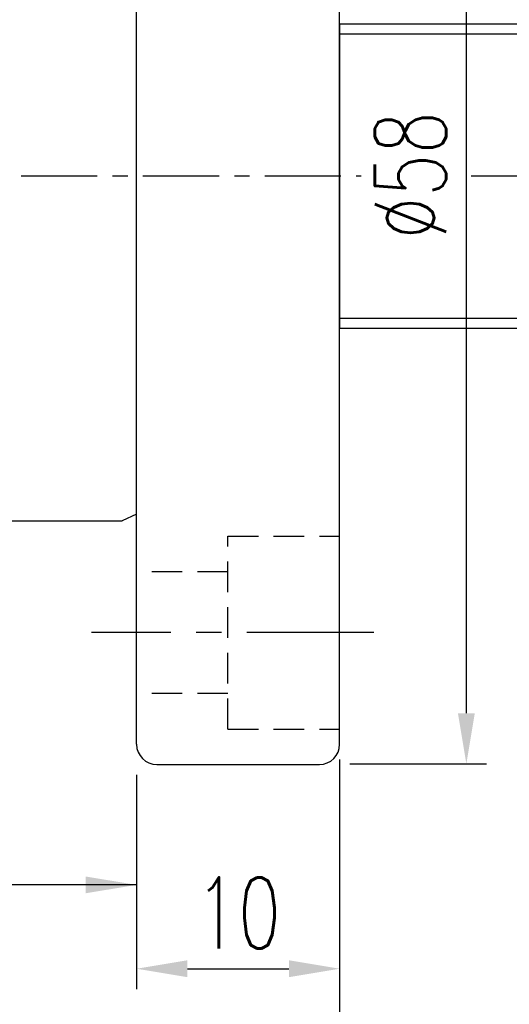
# Model space of a CAD drawing. Extents: x -429 to -114, y 37 to 179.
# Tile 55 of 58: x -318 to -294, y 64 to 112. Entities that reach past the tile are written whole.
import ezdxf

# ---------------------------------------------------------------- set-up
doc = ezdxf.new("R2010")
doc.units = 0
doc.header["$MEASUREMENT"] = 0
doc.header["$PDMODE"] = 2
doc.linetypes.add('CENTER', pattern=[2, 1.25, -0.25, 0.25, -0.25])
doc.linetypes.add('DASHED', pattern=[0.75, 0.5, -0.25])
doc.layers.get('DEFPOINTS').update_dxf_attribs({"linetype": 'CONTINUOUS'})
for name, color, linetype in [('CL', 1, 'CENTER'), ('DIM', 4, 'CONTINUOUS'), ('HID', 2, 'DASHED'), ('OUT', 3, 'CONTINUOUS')]:
    doc.layers.add(name, color=color, linetype=linetype)
doc.styles.add('DIM-7', font='SIMPLEX.shx', dxfattribs={"width": 0.7, "bigfont": 'chineset.shx'})
doc.dimstyles.get("Standard").update_dxf_attribs({"dimtxt": 0.18, "dimasz": 0.18, "dimexe": 0.18, "dimexo": 0.0625, "dimgap": 0.09, "dimtad": 0, "dimtih": 1, "dimtoh": 1, "dimdec": 4, "dimzin": 0, "dimdsep": 46, "dimtxsty": 'STANDARD', "dimcen": 0.09, "dimadec": 0, "dimazin": 0, "dimtfac": 1, "dimtdec": 4, "dimtofl": 0, "dimtmove": 0, "dimatfit": 0, "dimfxl": 1, "dimtolj": 1, "dimtzin": 0, "dimarcsym": 0})

# ---------------------------------------------------------------- blocks, each defined once
blk = doc.blocks.new('*D21')
at = {"layer": 'DEFPOINTS', "color": 0, "linetype": 'Continuous', "transparency": 16777216}
for p in [(-302.736, 77.502), (-312.736, 76.752), (-302.736, 65.692)]:
    blk.add_point(p, dxfattribs=at)
at = {"layer": 'DIM', "color": 7, "linetype": 'Continuous', "lineweight": -2, "transparency": 16777216}
for p, q in [((-302.736, 76.002), (-302.736, 64.692)), ((-312.736, 75.252), (-312.736, 64.692)), ((-310.236, 65.692), (-305.236, 65.692))]:
    blk.add_line(p, q, dxfattribs=at)
at = {"layer": 'DIM', "color": 7, "linetype": 'Continuous', "transparency": 16777216}
for points in [[(-310.236, 66.109), (-310.236, 65.276), (-312.736, 65.692)], [(-305.236, 66.109), (-305.236, 65.276), (-302.736, 65.692)]]:
    blk.add_solid(points, dxfattribs=at)
at = {"layer": 'DIM', "color": 7, "linetype": 'Continuous', "transparency": 16777216, "insert": (-307.736, 68.442), "char_height": 3.5, "attachment_point": 5, "style": 'DIM-7'}
blk.add_mtext('\\A1;10', dxfattribs=at)
blk = doc.blocks.new('*D20')
at = {"layer": 'DEFPOINTS', "color": 0, "linetype": 'Continuous', "transparency": 16777216}
for p in [(-359.736, 88.752), (-302.736, 77.502), (-359.736, 59.255)]:
    blk.add_point(p, dxfattribs=at)
at = {"layer": 'DIM', "color": 7, "linetype": 'Continuous', "lineweight": -2, "transparency": 16777216}
for p, q in [((-359.736, 87.252), (-359.736, 58.255)), ((-302.736, 76.002), (-302.736, 58.255)), ((-305.236, 59.255), (-357.236, 59.255))]:
    blk.add_line(p, q, dxfattribs=at)
at = {"layer": 'DIM', "color": 7, "linetype": 'Continuous', "transparency": 16777216}
for points in [[(-357.236, 59.672), (-357.236, 58.838), (-359.736, 59.255)], [(-305.236, 59.672), (-305.236, 58.838), (-302.736, 59.255)]]:
    blk.add_solid(points, dxfattribs=at)
at = {"layer": 'DIM', "color": 7, "linetype": 'Continuous', "transparency": 16777216, "insert": (-331.236, 62.005), "char_height": 3.5, "attachment_point": 5, "style": 'DIM-7'}
blk.add_mtext('\\A1;57', dxfattribs=at)
blk = doc.blocks.new('*D19')
at = {"layer": 'DEFPOINTS', "color": 0, "linetype": 'Continuous', "transparency": 16777216}
for p in [(-303.736, 133.783), (-296.497, 133.783), (-303.736, 75.783)]:
    blk.add_point(p, dxfattribs=at)
at = {"layer": 'DIM', "color": 7, "linetype": 'Continuous', "lineweight": -2, "transparency": 16777216}
for p, q in [((-302.236, 133.783), (-295.497, 133.783)), ((-296.497, 78.283), (-296.497, 131.283)), ((-302.236, 75.783), (-295.497, 75.783))]:
    blk.add_line(p, q, dxfattribs=at)
at = {"layer": 'DIM', "color": 7, "linetype": 'Continuous', "transparency": 16777216}
for points in [[(-296.913, 131.283), (-296.08, 131.283), (-296.497, 133.783)], [(-296.913, 78.283), (-296.08, 78.283), (-296.497, 75.783)]]:
    blk.add_solid(points, dxfattribs=at)
at = {"layer": 'DIM', "color": 7, "linetype": 'Continuous', "transparency": 16777216, "insert": (-299.247, 104.783), "char_height": 3.5, "attachment_point": 5, "rotation": 90, "style": 'DIM-7'}
blk.add_mtext('\\A1;%%c58', dxfattribs=at)
blk = doc.blocks.new('*D15')
at = {"layer": 'DEFPOINTS', "color": 0, "linetype": 'Continuous', "transparency": 16777216}
for p in [(-383.42, 99.752), (-255.831, 98.752), (-255.831, 44.767)]:
    blk.add_point(p, dxfattribs=at)
at = {"layer": 'DIM', "color": 7, "linetype": 'Continuous', "lineweight": -2, "transparency": 16777216}
for p, q in [((-383.42, 98.252), (-383.42, 43.767)), ((-255.831, 97.252), (-255.831, 43.767)), ((-380.92, 44.767), (-258.331, 44.767))]:
    blk.add_line(p, q, dxfattribs=at)
at = {"layer": 'DIM', "color": 7, "linetype": 'Continuous', "transparency": 16777216}
for points in [[(-380.92, 45.184), (-380.92, 44.35), (-383.42, 44.767)], [(-258.331, 45.184), (-258.331, 44.35), (-255.831, 44.767)]]:
    blk.add_solid(points, dxfattribs=at)
at = {"layer": 'DIM', "color": 7, "linetype": 'Continuous', "transparency": 16777216, "insert": (-319.625, 47.517), "char_height": 3.5, "attachment_point": 5, "style": 'DIM-7'}
blk.add_mtext('\\A1;L2', dxfattribs=at)
blk = doc.blocks.new('*D14')
at = {"layer": 'DEFPOINTS', "color": 0, "linetype": 'Continuous', "transparency": 16777216}
for p in [(-383.42, 99.752), (-270.831, 97.252), (-270.831, 51.661)]:
    blk.add_point(p, dxfattribs=at)
at = {"layer": 'DIM', "color": 7, "linetype": 'Continuous', "lineweight": -2, "transparency": 16777216}
for p, q in [((-383.42, 98.252), (-383.42, 50.661)), ((-270.831, 95.752), (-270.831, 50.661)), ((-380.92, 51.661), (-273.331, 51.661))]:
    blk.add_line(p, q, dxfattribs=at)
at = {"layer": 'DIM', "color": 7, "linetype": 'Continuous', "transparency": 16777216}
for points in [[(-380.92, 52.078), (-380.92, 51.244), (-383.42, 51.661)], [(-273.331, 52.078), (-273.331, 51.244), (-270.831, 51.661)]]:
    blk.add_solid(points, dxfattribs=at)
at = {"layer": 'DIM', "color": 7, "linetype": 'Continuous', "transparency": 16777216, "insert": (-327.125, 55.328), "char_height": 3.5, "attachment_point": 5, "style": 'DIM-7'}
blk.add_mtext('\\A1;L1 (hardened)', dxfattribs=at)
blk = doc.blocks.new('*D13')
at = {"layer": 'DEFPOINTS', "color": 0, "linetype": 'Continuous', "transparency": 16777216}
for p in [(-210.831, 100.252), (-405.42, 51.936), (-405.42, 38.163)]:
    blk.add_point(p, dxfattribs=at)
at = {"layer": 'DIM', "color": 7, "linetype": 'Continuous', "lineweight": -2, "transparency": 16777216}
for p, q in [((-210.831, 98.752), (-210.831, 37.163)), ((-405.42, 50.436), (-405.42, 37.163)), ((-213.331, 38.163), (-402.92, 38.163))]:
    blk.add_line(p, q, dxfattribs=at)
at = {"layer": 'DIM', "color": 7, "linetype": 'Continuous', "transparency": 16777216}
for points in [[(-402.92, 38.58), (-402.92, 37.747), (-405.42, 38.163)], [(-213.331, 38.58), (-213.331, 37.747), (-210.831, 38.163)]]:
    blk.add_solid(points, dxfattribs=at)
at = {"layer": 'DIM', "color": 7, "linetype": 'Continuous', "transparency": 16777216, "insert": (-308.125, 40.913), "char_height": 3.5, "attachment_point": 5, "style": 'DIM-7'}
blk.add_mtext('\\A1;L3', dxfattribs=at)

msp = doc.modelspace()

# ---------------------------------------------------------------- linework, layer by layer
at = {"layer": 'CL', "color": 7, "linetype": 'CENTER', "ltscale": 3}
for p, q in [((-408.42, 104.752), (-301.674, 104.752)), ((-296.254, 104.752), (-209.924, 104.752))]:
    msp.add_line(p, q, dxfattribs=at)
at = {"layer": 'CL', "color": 7, "ltscale": 5}
msp.add_line((-301.057, 82.252), (-314.951, 82.252), dxfattribs=at)
at = {"layer": 'DIM', "color": 7, "linetype": 'Continuous'}
for p, q in [((-302.736, 112.252), (-302.736, 97.252)), ((-302.736, 111.752), (-270.831, 111.752)), ((-302.736, 97.752), (-270.831, 97.752))]:
    msp.add_line(p, q, dxfattribs=at)
at = {"layer": 'HID', "color": 7, "ltscale": 3}
for p, q in [((-308.236, 77.502), (-308.236, 87.002)), ((-308.236, 87.002), (-302.736, 87.002)), ((-308.236, 85.252), (-312.736, 85.252)), ((-308.236, 79.252), (-312.736, 79.252)), ((-308.236, 77.502), (-302.736, 77.502))]:
    msp.add_line(p, q, dxfattribs=at)
at = {"layer": 'OUT', "color": 7}
for p, q in [((-312.736, 76.752), (-312.736, 132.752)), ((-302.736, 76.752), (-302.736, 132.752)), ((-312.736, 88.082), (-313.445, 87.752)), ((-358.736, 87.752), (-313.445, 87.752)), ((-311.736, 75.752), (-303.736, 75.752))]:
    msp.add_line(p, q, dxfattribs=at)
at = {"layer": 'OUT', "color": 7, "linetype": 'Continuous'}
for p, q in [((-302.736, 112.252), (-256.331, 112.252)), ((-302.736, 97.252), (-256.331, 97.252))]:
    msp.add_line(p, q, dxfattribs=at)
at = {"layer": 'OUT', "color": 7}
for centre, start, end in [((-311.736, 76.752), 180, 270), ((-303.736, 76.752), 270, 0)]:
    msp.add_arc(centre, 1, start, end, dxfattribs=at)

# ---------------------------------------------------------------- dimensions: what is measured, and where the dimension line sits
at = {"layer": 'DIM', "color": 7, "linetype": 'Continuous'}
dim = msp.add_linear_dim(base=(-296.497, 133.783), p1=(-303.736, 75.783), p2=(-303.736, 133.783), angle=270, text='%%c<>', dimstyle='STANDARD', override={"dimtxt": 3.5, "dimasz": 2.5, "dimexe": 1, "dimexo": 1.5, "dimgap": 1, "dimtad": 1, "dimtih": 0, "dimtoh": 0, "dimdec": 2, "dimzin": 8, "dimtxsty": 'DIM-7', "dimclrd": 7, "dimclre": 7, "dimclrt": 7, "dimtfac": 0.6, "dimtix": 1, "dimtofl": 1, "dimatfit": 3, "dimtzin": 8}, dxfattribs=at)
dim.commit()
dim.dimension.update_dxf_attribs({"geometry": '*D19', "text_midpoint": (-299.247, 104.783)})
for base, p1, p2, text, picture, middle in [((-405.42, 38.163), (-210.831, 100.252), (-405.42, 51.936), 'L3', '*D13', (-308.125, 40.913)), ((-255.831, 44.767), (-383.42, 99.752), (-255.831, 98.752), 'L2', '*D15', (-319.625, 47.517))]:
    dim = msp.add_linear_dim(base=base, p1=p1, p2=p2, text=text, dimstyle='STANDARD', override={"dimtxt": 3.5, "dimasz": 2.5, "dimexe": 1, "dimexo": 1.5, "dimgap": 1, "dimtad": 1, "dimtih": 0, "dimtoh": 0, "dimdec": 2, "dimzin": 8, "dimtxsty": 'DIM-7', "dimclrd": 7, "dimclre": 7, "dimclrt": 7, "dimtfac": 0.6, "dimtix": 1, "dimtofl": 1, "dimatfit": 3, "dimtzin": 8}, dxfattribs=at)
    dim.commit()
    dim.dimension.update_dxf_attribs({"geometry": picture, "text_midpoint": middle})
dim = msp.add_linear_dim(base=(-270.831, 51.661), p1=(-383.42, 99.752), p2=(-270.831, 97.252), text='L1 (hardened)', dimstyle='STANDARD', override={"dimtxt": 3.5, "dimasz": 2.5, "dimexe": 1, "dimexo": 1.5, "dimgap": 1, "dimtad": 1, "dimtih": 0, "dimtoh": 0, "dimdec": 2, "dimzin": 8, "dimtxsty": 'DIM-7', "dimclrd": 7, "dimclre": 7, "dimclrt": 7, "dimtfac": 0.6, "dimtix": 1, "dimtofl": 1, "dimatfit": 3, "dimtzin": 8}, dxfattribs=at)
dim.commit()
dim.dimension.update_dxf_attribs({"geometry": '*D14', "text_midpoint": (-327.125, 51.661), "dimtype": 160})
for base, p1, p2, picture, middle in [((-359.736, 59.255), (-302.736, 77.502), (-359.736, 88.752), '*D20', (-331.236, 62.005)), ((-302.736, 65.692), (-312.736, 76.752), (-302.736, 77.502), '*D21', (-307.736, 68.442))]:
    dim = msp.add_linear_dim(base=base, p1=p1, p2=p2, dimstyle='STANDARD', override={"dimtxt": 3.5, "dimasz": 2.5, "dimexe": 1, "dimexo": 1.5, "dimgap": 1, "dimtad": 1, "dimtih": 0, "dimtoh": 0, "dimdec": 2, "dimzin": 8, "dimtxsty": 'DIM-7', "dimclrd": 7, "dimclre": 7, "dimclrt": 7, "dimtfac": 0.6, "dimtix": 1, "dimtofl": 1, "dimatfit": 3, "dimtzin": 8}, dxfattribs=at)
    dim.commit()
    dim.dimension.update_dxf_attribs({"geometry": picture, "text_midpoint": middle})

# ---------------------------------------------------------------- leaders
msp.add_leader([(-312.736, 69.823), (-319.112, 69.823)], dimstyle='STANDARD', override={"dimtxt": 3.5, "dimasz": 2.5, "dimexe": 1, "dimexo": 1.5, "dimgap": 1, "dimtad": 1, "dimtih": 0, "dimtoh": 0, "dimdec": 2, "dimzin": 8, "dimtxsty": 'DIM-7', "dimclrd": 7, "dimclre": 7, "dimclrt": 7, "dimtfac": 0.6, "dimtix": 1, "dimtofl": 1, "dimatfit": 3, "dimtzin": 8}, dxfattribs=at)

doc.saveas('drawing.dxf')
